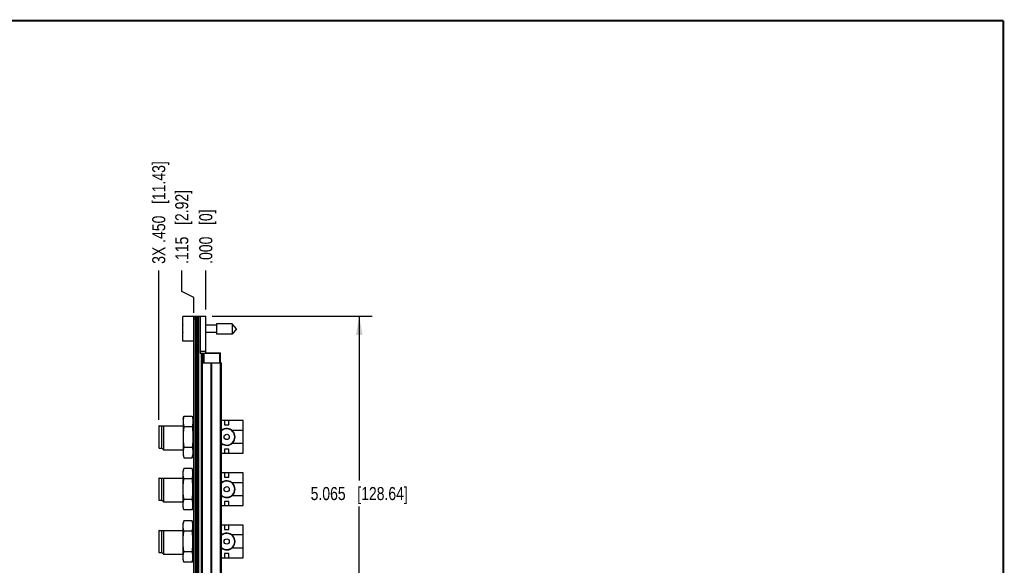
# Model space of a CAD drawing. Header units: inches. Extents: x 0.2 to 16.8, y 0.2 to 10.8.
# Tile 11 of 11: x 7.3 to 16.8, y 5.6 to 10.8. Entities that reach past the tile are written whole.
import ezdxf

# ---------------------------------------------------------------- set-up
doc = ezdxf.new("R2010")
doc.units = ezdxf.units.IN
doc.header["$LTSCALE"] = 0.935
doc.header["$MEASUREMENT"] = 0
doc.layers.get('0').update_dxf_attribs({"linetype": 'CONTINUOUS'})
doc.layers.add('DIMENSIONS', color=7, linetype='CONTINUOUS')
doc.styles.get("Standard").update_dxf_attribs({"font": 'txt', "width": 0.8})
doc.dimstyles.new('DIMSTYLE_1', dxfattribs={"dimtxt": 0.125, "dimasz": 0.18, "dimexe": 0.18, "dimexo": 0.0625, "dimgap": 0.09, "dimtad": 0, "dimtih": 1, "dimtoh": 1, "dimdec": 3, "dimzin": 4, "dimdsep": 46, "dimtxsty": 'STANDARD', "dimblk": '_FILLED', "dimblk1": '_FILLED', "dimblk2": '_FILLED', "dimcen": 0.09, "dimadec": 0, "dimazin": 0, "dimtp": 0.01, "dimtm": 0.01, "dimtfac": 1, "dimtdec": 3, "dimtofl": 0, "dimtmove": 0, "dimatfit": 3, "dimldrblk": '_FILLED', "dimfxl": 1, "dimtolj": 1, "dimtzin": 4, "dimarcsym": 0})
doc.dimstyles.new('DIMSTYLE_2', dxfattribs={"dimtxt": 0.125, "dimasz": 0.18, "dimexe": 0.18, "dimexo": 0.0625, "dimgap": 0.09, "dimtad": 0, "dimtih": 1, "dimtoh": 1, "dimdec": 3, "dimzin": 4, "dimdsep": 46, "dimtxsty": 'STANDARD', "dimblk": '_FILLED', "dimblk1": '_FILLED', "dimblk2": '_FILLED', "dimcen": 0.09, "dimadec": 0, "dimazin": 0, "dimtp": 0.01, "dimtm": 0.01, "dimtfac": 1, "dimtdec": 3, "dimtofl": 0, "dimtmove": 0, "dimatfit": 3, "dimldrblk": '_FILLED', "dimfxl": 1, "dimtolj": 1, "dimtzin": 4, "dimarcsym": 0})

# ---------------------------------------------------------------- blocks, each defined once
blk = doc.blocks.new('*D15')
at = {"layer": 'DIMENSIONS', "color": 2, "linetype": 'CONTINUOUS'}
for p, q in [((8.8916, 8.1699), (8.8916, 8.3714)), ((9.0063, 8.1115), (8.8916, 8.1699)), ((9.0063, 7.9664), (9.0063, 8.1115))]:
    blk.add_line(p, q, dxfattribs=at)
at = {"layer": 'DIMENSIONS', "color": 2, "linetype": 'CONTINUOUS', "insert": (8.8291, 8.4339), "char_height": 0.125, "width": 1.125, "attachment_point": 1, "rotation": 90, "line_spacing_factor": 0.9}
blk.add_mtext('.115{\\Ftxt.shx;\\W1.000000;\\H0.125000; }[2.92]', dxfattribs=at)
blk = doc.blocks.new('_FILLED')
at = {"color": 0, "linetype": 'BYBLOCK'}
blk.add_solid([(0, 0), (-1, 0.174), (-1, -0.174)], dxfattribs=at)
blk = doc.blocks.new('*D16')
at = {"layer": 'DIMENSIONS', "color": 2, "linetype": 'CONTINUOUS'}
blk.add_line((9.1213, 7.9964), (9.1213, 8.3714), dxfattribs=at)
at = {"layer": 'DIMENSIONS', "color": 2, "linetype": 'CONTINUOUS', "insert": (9.0588, 8.4339), "char_height": 0.125, "width": 0.825, "attachment_point": 1, "rotation": 90, "line_spacing_factor": 0.9}
blk.add_mtext('.000{\\Ftxt.shx;\\W1.000000;\\H0.125000; }[0]', dxfattribs=at)
blk = doc.blocks.new('*D17')
at = {"layer": 'DIMENSIONS', "color": 2, "linetype": 'CONTINUOUS'}
blk.add_line((8.6713, 6.9431), (8.6713, 8.3714), dxfattribs=at)
at = {"layer": 'DIMENSIONS', "color": 2, "linetype": 'CONTINUOUS', "insert": (8.6088, 8.4339), "char_height": 0.125, "width": 1.525, "attachment_point": 1, "rotation": 90, "line_spacing_factor": 0.9}
blk.add_mtext('3X .450{\\Ftxt.shx;\\W1.000000;\\H0.125000; }[11.43]', dxfattribs=at)
blk = doc.blocks.new('*D20')
at = {"layer": 'DIMENSIONS', "color": 2, "linetype": 'CONTINUOUS'}
for p, q in [((9.1838, 7.9339), (10.7141, 7.9339)), ((10.5891, 7.9339), (10.5891, 6.3622)), ((10.5891, 2.8692), (10.5891, 6.1122)), ((9.1818, 2.8692), (10.7141, 2.8692))]:
    blk.add_line(p, q, dxfattribs=at)
at = {"layer": 'DIMENSIONS', "color": 2, "linetype": 'CONTINUOUS', "xscale": 0.18, "yscale": 0.18, "zscale": 0.18}
for p, rotation in [((10.5891, 7.9339), 90), ((10.5891, 2.8692), 270)]:
    blk.add_blockref('_FILLED', p, dxfattribs=dict(at, rotation=rotation))
at = {"layer": 'DIMENSIONS', "color": 2, "linetype": 'CONTINUOUS', "insert": (10.5891, 6.2997), "char_height": 0.125, "width": 1.425, "attachment_point": 2, "line_spacing_factor": 0.9}
blk.add_mtext('5.065{\\Ftxt.shx;\\W1.000000;\\H0.125000; }[128.64]', dxfattribs=at)

msp = doc.modelspace()

# ---------------------------------------------------------------- linework, layer by layer
at = {"color": 7, "linetype": 'CONTINUOUS'}
for p, q in [((8.9013, 7.6934), (8.9013, 7.9304)), ((9.0213, 7.9304), (8.9013, 7.9304)), ((9.0063, 3.8139), (9.0063, 7.9239)), ((9.0213, 7.9239), (9.0063, 7.9239)), ((9.0213, 3.4909), (9.0213, 7.9339)), ((9.0213, 7.9339), (9.1213, 7.9339)), ((9.0333, 7.9339), (9.0333, 3.4909)), ((9.0393, 7.9339), (9.0393, 3.4909)), ((9.0513, 7.9339), (9.0513, 3.4909)), ((9.0673, 7.9339), (9.0673, 7.5799)), ((9.1213, 7.5799), (9.1213, 7.9339)), ((8.9013, 7.8257), (8.8992, 7.8257)), ((9.0213, 7.9039), (9.0063, 7.9039)), ((9.225, 7.847), (9.1213, 7.847)), ((9.225, 7.8612), (9.225, 7.7627)), ((9.373, 7.8612), (9.225, 7.8612)), ((9.373, 7.8612), (9.373, 7.7627)), ((9.4143, 7.8119), (9.373, 7.8612)), ((8.8992, 7.7982), (8.9013, 7.7982)), ((9.225, 7.7769), (9.1213, 7.7769)), ((9.373, 7.7627), (9.225, 7.7627)), ((9.4143, 7.8119), (9.373, 7.7627)), ((9.0063, 7.6934), (8.9013, 7.6934)), ((9.1213, 7.5954), (9.0673, 7.5954)), ((9.0673, 7.5799), (9.2613, 7.5799)), ((9.0805, 7.5197), (9.0805, 7.5799)), ((9.0913, 7.5799), (9.0913, 7.4882)), ((9.1013, 7.5799), (9.1013, 7.4882)), ((9.1213, 7.5839), (9.2613, 7.5839)), ((9.1333, 7.5799), (9.1333, 7.5839)), ((9.2513, 7.5799), (9.2513, 7.4882)), ((9.2533, 7.5799), (9.2533, 7.5839)), ((9.2613, 7.4882), (9.2613, 7.5839)), ((9.0805, 3.4909), (9.0805, 7.5122)), ((9.0823, 3.4882), (9.0823, 7.4882)), ((9.0823, 7.4882), (9.2703, 7.4882)), ((9.0912, 3.4882), (9.0912, 7.4882)), ((9.1731, 3.4882), (9.1731, 7.4882)), ((9.1794, 3.4882), (9.1794, 7.4882)), ((9.2613, 3.4882), (9.2613, 7.4882)), ((9.2703, 3.4882), (9.2703, 7.4882)), ((8.9043, 6.9506), (8.9114, 6.9772)), ((8.9114, 6.9772), (8.9911, 6.9772)), ((8.9911, 6.9772), (8.9983, 6.9506)), ((8.6713, 6.8806), (8.6713, 6.6766)), ((8.6753, 6.6726), (8.6753, 6.8846)), ((8.6753, 6.8846), (8.7013, 6.8846)), ((8.7013, 6.8846), (8.7016, 6.885)), ((8.7013, 6.6726), (8.7013, 6.8846)), ((8.7016, 6.885), (8.9043, 6.885)), ((8.7203, 6.6536), (8.7203, 6.885)), ((8.9043, 6.9506), (8.9043, 6.6066)), ((8.9114, 6.8779), (8.9911, 6.8779)), ((8.9983, 6.9506), (8.9983, 6.6066)), ((9.0063, 6.885), (8.9983, 6.885)), ((9.4773, 6.9346), (9.2703, 6.9346)), ((9.3013, 6.9346), (9.3013, 6.8946)), ((9.3013, 6.8946), (9.3413, 6.8946)), ((9.3413, 6.8946), (9.3413, 6.9346)), ((9.4773, 6.6226), (9.4773, 6.9346)), ((9.2703, 6.8411), (9.2705, 6.8411)), ((9.4773, 6.8411), (9.372, 6.8411)), ((9.2703, 6.7161), (9.2705, 6.7161)), ((9.4773, 6.7161), (9.372, 6.7161)), ((8.6753, 6.6726), (8.7013, 6.6726)), ((8.7013, 6.6726), (8.7203, 6.6536)), ((8.9043, 6.6536), (8.7203, 6.6536)), ((8.9043, 6.6066), (8.9114, 6.58)), ((8.9114, 6.6793), (8.9911, 6.6793)), ((8.9911, 6.58), (8.9983, 6.6066)), ((9.0063, 6.6536), (8.9983, 6.6536)), ((9.2703, 6.6226), (9.4773, 6.6226)), ((9.3013, 6.6626), (9.3013, 6.6226)), ((9.3413, 6.6626), (9.3013, 6.6626)), ((9.3413, 6.6226), (9.3413, 6.6626)), ((8.9114, 6.58), (8.9911, 6.58)), ((8.9114, 6.4772), (8.9043, 6.4506)), ((8.9043, 6.1066), (8.9043, 6.4506)), ((8.9911, 6.4772), (8.9114, 6.4772)), ((8.9983, 6.4506), (8.9911, 6.4772)), ((8.9983, 6.1066), (8.9983, 6.4506)), ((9.4773, 6.4346), (9.2703, 6.4346)), ((9.3013, 6.4346), (9.3013, 6.3946)), ((9.3413, 6.3946), (9.3413, 6.4346)), ((9.4773, 6.1226), (9.4773, 6.4346)), ((8.6713, 6.3806), (8.6713, 6.1766)), ((8.6753, 6.1726), (8.6753, 6.3846)), ((8.6753, 6.3846), (8.7013, 6.3846)), ((8.7013, 6.3846), (8.7016, 6.385)), ((8.7013, 6.1726), (8.7013, 6.3846)), ((8.7016, 6.385), (8.9043, 6.385)), ((8.7203, 6.1536), (8.7203, 6.385)), ((8.9911, 6.3779), (8.9114, 6.3779)), ((9.0063, 6.385), (8.9983, 6.385)), ((9.2703, 6.3411), (9.2705, 6.3411)), ((9.3013, 6.3946), (9.3413, 6.3946)), ((9.4773, 6.3411), (9.372, 6.3411)), ((8.6753, 6.1726), (8.7013, 6.1726)), ((8.7013, 6.1726), (8.7203, 6.1536)), ((8.9043, 6.1536), (8.7203, 6.1536)), ((8.9911, 6.1793), (8.9114, 6.1793)), ((9.0063, 6.1536), (8.9983, 6.1536)), ((9.2703, 6.2161), (9.2705, 6.2161)), ((9.2703, 6.1226), (9.4773, 6.1226)), ((9.3013, 6.1626), (9.3013, 6.1226)), ((9.3413, 6.1626), (9.3013, 6.1626)), ((9.3413, 6.1226), (9.3413, 6.1626)), ((9.4773, 6.2161), (9.372, 6.2161)), ((8.9114, 6.08), (8.9043, 6.1066)), ((8.9911, 6.08), (8.9114, 6.08)), ((8.9983, 6.1066), (8.9911, 6.08)), ((8.9114, 5.9772), (8.9043, 5.9506)), ((8.9043, 5.6066), (8.9043, 5.9506)), ((8.9911, 5.9772), (8.9114, 5.9772)), ((8.9983, 5.9506), (8.9911, 5.9772)), ((8.9983, 5.6066), (8.9983, 5.9506)), ((9.4773, 5.9346), (9.2703, 5.9346)), ((9.3013, 5.9346), (9.3013, 5.8946)), ((9.3413, 5.8946), (9.3413, 5.9346)), ((9.4773, 5.6226), (9.4773, 5.9346)), ((8.6713, 5.8806), (8.6713, 5.6766)), ((8.6753, 5.6726), (8.6753, 5.8846)), ((8.6753, 5.8846), (8.7013, 5.8846)), ((8.7013, 5.8846), (8.7016, 5.885)), ((8.7013, 5.6726), (8.7013, 5.8846)), ((8.7016, 5.885), (8.9043, 5.885)), ((8.7203, 5.6536), (8.7203, 5.885)), ((8.9911, 5.8779), (8.9114, 5.8779)), ((9.0063, 5.885), (8.9983, 5.885)), ((9.2703, 5.8411), (9.2705, 5.8411)), ((9.3013, 5.8946), (9.3413, 5.8946)), ((9.4773, 5.8411), (9.372, 5.8411)), ((8.6753, 5.6726), (8.7013, 5.6726)), ((8.7013, 5.6726), (8.7203, 5.6536)), ((8.9043, 5.6536), (8.7203, 5.6536)), ((8.9911, 5.6793), (8.9114, 5.6793)), ((9.0063, 5.6536), (8.9983, 5.6536)), ((9.2703, 5.7161), (9.2705, 5.7161)), ((9.3413, 5.6626), (9.3013, 5.6626)), ((9.3013, 5.6626), (9.3013, 5.6226)), ((9.3413, 5.6226), (9.3413, 5.6626)), ((9.4773, 5.7161), (9.372, 5.7161)), ((8.9114, 5.58), (8.9043, 5.6066)), ((8.9911, 5.58), (8.9114, 5.58)), ((8.9983, 5.6066), (8.9911, 5.58)), ((9.2703, 5.6226), (9.4773, 5.6226))]:
    msp.add_line(p, q, dxfattribs=at)
at = {"color": 7, "linetype": 'CONTINUOUS', "const_width": 0.02}
for points in [[(16.75, 10.7586), (0.25, 10.7586)], [(16.75, 0.2586), (16.75, 10.7586)]]:
    msp.add_lwpolyline(points, dxfattribs=at)
at = {"color": 7, "linetype": 'CONTINUOUS'}
for centre in [(9.3213, 6.7786), (9.3213, 6.2786), (9.3213, 5.7786)]:
    msp.add_circle(centre, 0.025, dxfattribs=at)
for centre, radius, start, end in [((9.2116, 7.8119), 0.3127, 172.95947, 177.47432), ((9.2116, 7.8119), 0.3127, 182.52568, 187.04052), ((9.1996, 7.516), 0.1192, 178.21449, 180.01659), ((9.1996, 7.5159), 0.1192, 179.98341, 181.78551), ((8.6753, 6.8806), 0.004, 90, 180), ((9.3213, 6.7786), 0.0805, 230.67855, 129.32145), ((9.3213, 6.7786), 0.0797, 230.20281, 129.79719), ((9.3213, 6.7786), 0.0784, 229.36294, 130.63706), ((9.3213, 6.7786), 0.0775, 228.81048, 131.18952), ((8.6753, 6.6766), 0.004, 180, 270), ((8.6753, 6.3806), 0.004, 90, 180), ((9.3213, 6.2786), 0.0805, 230.67855, 129.32145), ((9.3213, 6.2786), 0.0797, 230.20281, 129.79719), ((9.3213, 6.2786), 0.0784, 229.36294, 130.63706), ((9.3213, 6.2786), 0.0775, 228.81048, 131.18952), ((8.6753, 6.1766), 0.004, 180, 270), ((8.6753, 5.8806), 0.004, 90, 180), ((9.3213, 5.7786), 0.0805, 230.67855, 129.32145), ((9.3213, 5.7786), 0.0797, 230.20281, 129.79719), ((9.3213, 5.7786), 0.0784, 229.36294, 130.63706), ((9.3213, 5.7786), 0.0775, 228.81048, 131.18952), ((8.6753, 5.6766), 0.004, 180, 270)]:
    msp.add_arc(centre, radius, start, end, dxfattribs=at)
for start_param, end_param in [(2.66882, 2.952983), (-2.952983, -2.66882)]:
    msp.add_ellipse((9.1958, 7.5159), major_axis=(0.1175, 0), ratio=0.170265, start_param=start_param, end_param=end_param, dxfattribs=at)
for points, knots in [([(8.9114, 6.9772), (8.9103, 6.9732), (8.9088, 6.967), (8.9071, 6.9587), (8.9061, 6.9525), (8.9053, 6.9463), (8.9047, 6.9401), (8.9043, 6.9338), (8.9043, 6.9297), (8.9043, 6.9276)], [0, 0, 0, 0, 0.252843, 0.378417, 0.503464, 0.628047, 0.752254, 0.876196, 1, 1, 1, 1]), ([(8.9911, 6.9772), (8.9922, 6.9732), (8.9937, 6.967), (8.9954, 6.9587), (8.9964, 6.9525), (8.9972, 6.9463), (8.9978, 6.9401), (8.9982, 6.9338), (8.9983, 6.9297), (8.9983, 6.9276)], [0, 0, 0, 0, 0.252843, 0.378417, 0.503464, 0.628047, 0.752254, 0.876196, 1, 1, 1, 1]), ([(8.9043, 6.9276), (8.9043, 6.9255), (8.9043, 6.9214), (8.9047, 6.9151), (8.9053, 6.9089), (8.9061, 6.9027), (8.9071, 6.8965), (8.9088, 6.8882), (8.9103, 6.882), (8.9114, 6.8779)], [0, 0, 0, 0, 0.123804, 0.247746, 0.371953, 0.496536, 0.621583, 0.747158, 1, 1, 1, 1]), ([(8.9114, 6.8779), (8.9103, 6.8697), (8.9088, 6.8573), (8.9071, 6.8408), (8.9061, 6.8284), (8.9053, 6.816), (8.9047, 6.8035), (8.9043, 6.7911), (8.9043, 6.7828), (8.9043, 6.7786)], [0, 0, 0, 0, 0.249996, 0.374997, 0.499997, 0.624998, 0.749999, 0.874999, 1, 1, 1, 1]), ([(8.9983, 6.9276), (8.9983, 6.9255), (8.9982, 6.9214), (8.9978, 6.9151), (8.9972, 6.9089), (8.9964, 6.9027), (8.9954, 6.8965), (8.9937, 6.8882), (8.9922, 6.882), (8.9911, 6.8779)], [0, 0, 0, 0, 0.123804, 0.247746, 0.371953, 0.496536, 0.621583, 0.747158, 1, 1, 1, 1]), ([(8.9911, 6.8779), (8.9922, 6.8697), (8.9937, 6.8573), (8.9954, 6.8408), (8.9964, 6.8284), (8.9972, 6.816), (8.9978, 6.8035), (8.9982, 6.7911), (8.9983, 6.7828), (8.9983, 6.7786)], [0, 0, 0, 0, 0.249996, 0.374997, 0.499997, 0.624998, 0.749999, 0.874999, 1, 1, 1, 1]), ([(8.9043, 6.7786), (8.9043, 6.7745), (8.9043, 6.7662), (8.9047, 6.7537), (8.9053, 6.7413), (8.9061, 6.7289), (8.9071, 6.7165), (8.9088, 6.6999), (8.9103, 6.6876), (8.9114, 6.6793)], [0, 0, 0, 0, 0.125001, 0.250001, 0.375002, 0.500003, 0.625003, 0.750004, 1, 1, 1, 1]), ([(8.9983, 6.7786), (8.9983, 6.7745), (8.9982, 6.7662), (8.9978, 6.7537), (8.9972, 6.7413), (8.9964, 6.7289), (8.9954, 6.7165), (8.9937, 6.6999), (8.9922, 6.6876), (8.9911, 6.6793)], [0, 0, 0, 0, 0.125001, 0.250001, 0.375002, 0.500003, 0.625003, 0.750004, 1, 1, 1, 1]), ([(8.9114, 6.6793), (8.9103, 6.6752), (8.9088, 6.6691), (8.9071, 6.6608), (8.9061, 6.6546), (8.9053, 6.6484), (8.9047, 6.6421), (8.9043, 6.6359), (8.9043, 6.6318), (8.9043, 6.6297)], [0, 0, 0, 0, 0.252843, 0.378417, 0.503464, 0.628047, 0.752254, 0.876196, 1, 1, 1, 1]), ([(8.9043, 6.6297), (8.9043, 6.6276), (8.9043, 6.6235), (8.9047, 6.6172), (8.9053, 6.611), (8.9061, 6.6048), (8.9071, 6.5986), (8.9088, 6.5903), (8.9103, 6.5841), (8.9114, 6.58)], [0, 0, 0, 0, 0.123804, 0.247746, 0.371953, 0.496536, 0.621583, 0.747158, 1, 1, 1, 1]), ([(8.9911, 6.6793), (8.9922, 6.6752), (8.9937, 6.6691), (8.9954, 6.6608), (8.9964, 6.6546), (8.9972, 6.6484), (8.9978, 6.6421), (8.9982, 6.6359), (8.9983, 6.6318), (8.9983, 6.6297)], [0, 0, 0, 0, 0.252843, 0.378417, 0.503464, 0.628047, 0.752254, 0.876196, 1, 1, 1, 1]), ([(8.9983, 6.6297), (8.9983, 6.6276), (8.9982, 6.6235), (8.9978, 6.6172), (8.9972, 6.611), (8.9964, 6.6048), (8.9954, 6.5986), (8.9937, 6.5903), (8.9922, 6.5841), (8.9911, 6.58)], [0, 0, 0, 0, 0.123804, 0.247746, 0.371953, 0.496536, 0.621583, 0.747158, 1, 1, 1, 1]), ([(8.9043, 6.4276), (8.9043, 6.4297), (8.9043, 6.4338), (8.9047, 6.4401), (8.9053, 6.4463), (8.9061, 6.4525), (8.9071, 6.4587), (8.9088, 6.467), (8.9103, 6.4732), (8.9114, 6.4772)], [0, 0, 0, 0, 0.123804, 0.247746, 0.371953, 0.496536, 0.621583, 0.747158, 1, 1, 1, 1]), ([(8.9114, 6.3779), (8.9103, 6.382), (8.9088, 6.3882), (8.9071, 6.3965), (8.9061, 6.4027), (8.9053, 6.4089), (8.9047, 6.4151), (8.9043, 6.4214), (8.9043, 6.4255), (8.9043, 6.4276)], [0, 0, 0, 0, 0.252843, 0.378417, 0.503464, 0.628047, 0.752254, 0.876196, 1, 1, 1, 1]), ([(8.9983, 6.4276), (8.9983, 6.4297), (8.9982, 6.4338), (8.9978, 6.4401), (8.9972, 6.4463), (8.9964, 6.4525), (8.9954, 6.4587), (8.9937, 6.467), (8.9922, 6.4732), (8.9911, 6.4772)], [0, 0, 0, 0, 0.123804, 0.247746, 0.371953, 0.496536, 0.621583, 0.747158, 1, 1, 1, 1]), ([(8.9911, 6.3779), (8.9922, 6.382), (8.9937, 6.3882), (8.9954, 6.3965), (8.9964, 6.4027), (8.9972, 6.4089), (8.9978, 6.4151), (8.9982, 6.4214), (8.9983, 6.4255), (8.9983, 6.4276)], [0, 0, 0, 0, 0.252843, 0.378417, 0.503464, 0.628047, 0.752254, 0.876196, 1, 1, 1, 1]), ([(8.9043, 6.2786), (8.9043, 6.2828), (8.9043, 6.2911), (8.9047, 6.3035), (8.9053, 6.316), (8.9061, 6.3284), (8.9071, 6.3408), (8.9088, 6.3573), (8.9103, 6.3697), (8.9114, 6.3779)], [0, 0, 0, 0, 0.125001, 0.250001, 0.375002, 0.500003, 0.625003, 0.750004, 1, 1, 1, 1]), ([(8.9983, 6.2786), (8.9983, 6.2828), (8.9982, 6.2911), (8.9978, 6.3035), (8.9972, 6.316), (8.9964, 6.3284), (8.9954, 6.3408), (8.9937, 6.3573), (8.9922, 6.3697), (8.9911, 6.3779)], [0, 0, 0, 0, 0.125001, 0.250001, 0.375002, 0.500003, 0.625003, 0.750004, 1, 1, 1, 1]), ([(8.9114, 6.1793), (8.9103, 6.1876), (8.9088, 6.1999), (8.9071, 6.2165), (8.9061, 6.2289), (8.9053, 6.2413), (8.9047, 6.2537), (8.9043, 6.2662), (8.9043, 6.2745), (8.9043, 6.2786)], [0, 0, 0, 0, 0.249996, 0.374997, 0.499997, 0.624998, 0.749999, 0.874999, 1, 1, 1, 1]), ([(8.9911, 6.1793), (8.9922, 6.1876), (8.9937, 6.1999), (8.9954, 6.2165), (8.9964, 6.2289), (8.9972, 6.2413), (8.9978, 6.2537), (8.9982, 6.2662), (8.9983, 6.2745), (8.9983, 6.2786)], [0, 0, 0, 0, 0.249996, 0.374997, 0.499997, 0.624998, 0.749999, 0.874999, 1, 1, 1, 1]), ([(8.9043, 6.1297), (8.9043, 6.1318), (8.9043, 6.1359), (8.9047, 6.1421), (8.9053, 6.1484), (8.9061, 6.1546), (8.9071, 6.1608), (8.9088, 6.1691), (8.9103, 6.1752), (8.9114, 6.1793)], [0, 0, 0, 0, 0.123804, 0.247746, 0.371953, 0.496536, 0.621583, 0.747158, 1, 1, 1, 1]), ([(8.9114, 6.08), (8.9103, 6.0841), (8.9088, 6.0903), (8.9071, 6.0986), (8.9061, 6.1048), (8.9053, 6.111), (8.9047, 6.1172), (8.9043, 6.1235), (8.9043, 6.1276), (8.9043, 6.1297)], [0, 0, 0, 0, 0.252843, 0.378417, 0.503464, 0.628047, 0.752254, 0.876196, 1, 1, 1, 1]), ([(8.9983, 6.1297), (8.9983, 6.1318), (8.9982, 6.1359), (8.9978, 6.1421), (8.9972, 6.1484), (8.9964, 6.1546), (8.9954, 6.1608), (8.9937, 6.1691), (8.9922, 6.1752), (8.9911, 6.1793)], [0, 0, 0, 0, 0.123804, 0.247746, 0.371953, 0.496536, 0.621583, 0.747158, 1, 1, 1, 1]), ([(8.9911, 6.08), (8.9922, 6.0841), (8.9937, 6.0903), (8.9954, 6.0986), (8.9964, 6.1048), (8.9972, 6.111), (8.9978, 6.1172), (8.9982, 6.1235), (8.9983, 6.1276), (8.9983, 6.1297)], [0, 0, 0, 0, 0.252843, 0.378417, 0.503464, 0.628047, 0.752254, 0.876196, 1, 1, 1, 1]), ([(8.9043, 5.9276), (8.9043, 5.9297), (8.9043, 5.9338), (8.9047, 5.9401), (8.9053, 5.9463), (8.9061, 5.9525), (8.9071, 5.9587), (8.9088, 5.967), (8.9103, 5.9732), (8.9114, 5.9772)], [0, 0, 0, 0, 0.123804, 0.247746, 0.371953, 0.496536, 0.621583, 0.747158, 1, 1, 1, 1]), ([(8.9983, 5.9276), (8.9983, 5.9297), (8.9982, 5.9338), (8.9978, 5.9401), (8.9972, 5.9463), (8.9964, 5.9525), (8.9954, 5.9587), (8.9937, 5.967), (8.9922, 5.9732), (8.9911, 5.9772)], [0, 0, 0, 0, 0.123804, 0.247746, 0.371953, 0.496536, 0.621583, 0.747158, 1, 1, 1, 1]), ([(8.9114, 5.8779), (8.9103, 5.882), (8.9088, 5.8882), (8.9071, 5.8965), (8.9061, 5.9027), (8.9053, 5.9089), (8.9047, 5.9151), (8.9043, 5.9214), (8.9043, 5.9255), (8.9043, 5.9276)], [0, 0, 0, 0, 0.252843, 0.378417, 0.503464, 0.628047, 0.752254, 0.876196, 1, 1, 1, 1]), ([(8.9043, 5.7786), (8.9043, 5.7828), (8.9043, 5.7911), (8.9047, 5.8035), (8.9053, 5.816), (8.9061, 5.8284), (8.9071, 5.8408), (8.9088, 5.8573), (8.9103, 5.8697), (8.9114, 5.8779)], [0, 0, 0, 0, 0.125001, 0.250001, 0.375002, 0.500003, 0.625003, 0.750004, 1, 1, 1, 1]), ([(8.9911, 5.8779), (8.9922, 5.882), (8.9937, 5.8882), (8.9954, 5.8965), (8.9964, 5.9027), (8.9972, 5.9089), (8.9978, 5.9151), (8.9982, 5.9214), (8.9983, 5.9255), (8.9983, 5.9276)], [0, 0, 0, 0, 0.252843, 0.378417, 0.503464, 0.628047, 0.752254, 0.876196, 1, 1, 1, 1]), ([(8.9983, 5.7786), (8.9983, 5.7828), (8.9982, 5.7911), (8.9978, 5.8035), (8.9972, 5.816), (8.9964, 5.8284), (8.9954, 5.8408), (8.9937, 5.8573), (8.9922, 5.8697), (8.9911, 5.8779)], [0, 0, 0, 0, 0.125001, 0.250001, 0.375002, 0.500003, 0.625003, 0.750004, 1, 1, 1, 1]), ([(8.9114, 5.6793), (8.9103, 5.6876), (8.9088, 5.6999), (8.9071, 5.7165), (8.9061, 5.7289), (8.9053, 5.7413), (8.9047, 5.7537), (8.9043, 5.7662), (8.9043, 5.7745), (8.9043, 5.7786)], [0, 0, 0, 0, 0.249996, 0.374997, 0.499997, 0.624998, 0.749999, 0.874999, 1, 1, 1, 1]), ([(8.9911, 5.6793), (8.9922, 5.6876), (8.9937, 5.6999), (8.9954, 5.7165), (8.9964, 5.7289), (8.9972, 5.7413), (8.9978, 5.7537), (8.9982, 5.7662), (8.9983, 5.7745), (8.9983, 5.7786)], [0, 0, 0, 0, 0.249996, 0.374997, 0.499997, 0.624998, 0.749999, 0.874999, 1, 1, 1, 1]), ([(8.9043, 5.6297), (8.9043, 5.6318), (8.9043, 5.6359), (8.9047, 5.6421), (8.9053, 5.6484), (8.9061, 5.6546), (8.9071, 5.6608), (8.9088, 5.6691), (8.9103, 5.6752), (8.9114, 5.6793)], [0, 0, 0, 0, 0.123804, 0.247746, 0.371953, 0.496536, 0.621583, 0.747158, 1, 1, 1, 1]), ([(8.9983, 5.6297), (8.9983, 5.6318), (8.9982, 5.6359), (8.9978, 5.6421), (8.9972, 5.6484), (8.9964, 5.6546), (8.9954, 5.6608), (8.9937, 5.6691), (8.9922, 5.6752), (8.9911, 5.6793)], [0, 0, 0, 0, 0.123804, 0.247746, 0.371953, 0.496536, 0.621583, 0.747158, 1, 1, 1, 1]), ([(8.9114, 5.58), (8.9103, 5.5841), (8.9088, 5.5903), (8.9071, 5.5986), (8.9061, 5.6048), (8.9053, 5.611), (8.9047, 5.6172), (8.9043, 5.6235), (8.9043, 5.6276), (8.9043, 5.6297)], [0, 0, 0, 0, 0.252843, 0.378417, 0.503464, 0.628047, 0.752254, 0.876196, 1, 1, 1, 1]), ([(8.9911, 5.58), (8.9922, 5.5841), (8.9937, 5.5903), (8.9954, 5.5986), (8.9964, 5.6048), (8.9972, 5.611), (8.9978, 5.6172), (8.9982, 5.6235), (8.9983, 5.6276), (8.9983, 5.6297)], [0, 0, 0, 0, 0.252843, 0.378417, 0.503464, 0.628047, 0.752254, 0.876196, 1, 1, 1, 1])]:
    msp.add_open_spline(points, degree=3, knots=knots, dxfattribs=at)

# ---------------------------------------------------------------- dimensions: what is measured, and where the dimension line sits
at = {"layer": 'DIMENSIONS', "color": 2, "linetype": 'CONTINUOUS'}
dim = msp.add_ordinate_dim(feature_location=(8.6713, 6.9431), offset=(0, 1.4283), dtype=1, origin=(9.1213, 6.8806), text='3X <>', dimstyle='DIMSTYLE_1', dxfattribs=at)
dim.commit()
dim.dimension.update_dxf_attribs({"geometry": '*D17', "text_midpoint": (8.6713, 9.1964)})
for feature_location, offset, dtype, picture, middle in [((9.006260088, 7.9664471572), (-0.1146242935, 0.405), 0, '*D15', (8.8916357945, 8.9964471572)), ((9.121260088, 7.9964471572), (0, 0.375), 1, '*D16', (9.121260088, 8.8464471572))]:
    dim = msp.add_ordinate_dim(feature_location=feature_location, offset=offset, dtype=dtype, origin=(9.121260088, 7.9339471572), dimstyle='DIMSTYLE_1', dxfattribs=at)
    dim.commit()
    dim.dimension.update_dxf_attribs({"geometry": picture, "text_midpoint": middle})
dim = msp.add_linear_dim(base=(10.5891, 2.8692), p1=(9.1838, 7.9339), p2=(9.1818, 2.8692), angle=270, dimstyle='DIMSTYLE_2', dxfattribs=at)
dim.commit()
dim.dimension.update_dxf_attribs({"geometry": '*D20', "text_midpoint": (10.4391, 6.2372), "dimtype": 160})

doc.saveas('drawing.dxf')
